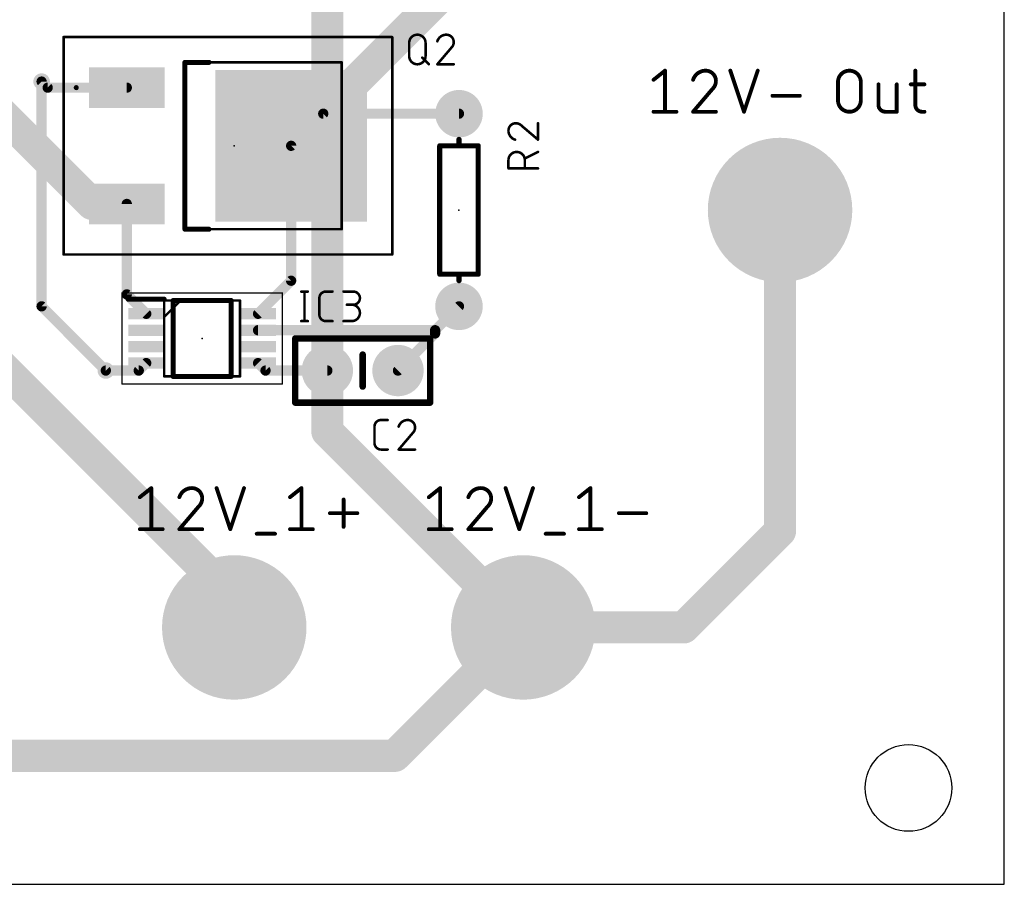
# Model space of a CAD drawing. Extents: x 0 to 67.3, y 0 to 54.3.
# Tile 2 of 3: x 28.3 to 67.3, y 0 to 34.2. Entities that reach past the tile are written whole.
import ezdxf

# ---------------------------------------------------------------- set-up
doc = ezdxf.new("R2010")
doc.units = 0
for name, color, linetype in [('1', 12, 'CONTINUOUS'), ('16', 132, 'CONTINUOUS'), ('17', 110, 'CONTINUOUS'), ('18', 110, 'CONTINUOUS'), ('20', 31, 'CONTINUOUS'), ('21', 253, 'CONTINUOUS'), ('23', 53, 'CONTINUOUS'), ('25', 253, 'CONTINUOUS'), ('51', 253, 'CONTINUOUS')]:
    doc.layers.add(name, color=color, linetype=linetype)

# ---------------------------------------------------------------- blocks, each defined once
blk = doc.blocks.new('ROUNDP')
at = {"const_width": 0.5}
blk.add_lwpolyline([(0, -0.25, 1), (0, 0.25, 1), (0, -0.25)], format="xyb", dxfattribs=at)
blk = doc.blocks.new('RECT')
blk.add_solid([(-0.5, -0.5), (0.5, -0.5), (-0.5, 0.5), (0.5, 0.5)])
blk = doc.blocks.new('ROUNDV')
at = {"const_width": 0.5}
blk.add_lwpolyline([(0, -0.25, 1), (0, 0.25, 1), (0, -0.25)], format="xyb", dxfattribs=at)

msp = doc.modelspace()

# ---------------------------------------------------------------- linework, layer by layer
at = {"layer": '1'}
for points, const_width in [([(39.08, 29.21), (47.97, 38.1)], 1.27), ([(21.45, 36.67), (31.21, 26.91)], 1.27), ([(29.45, 31.51), (29.21, 31.75)], 0.4064), ([(32.58, 31.51), (29.45, 31.51)], 0.4064), ([(40.35, 30.48), (39.08, 29.21)], 0.4064), ([(45.72, 30.48), (40.35, 30.48)], 0.4064), ([(39.08, 23.873), (39.08, 29.21)], 0.4064), ([(36.83, 11.29), (21.45, 26.67)], 1.27), ([(31.21, 26.91), (32.58, 26.91)], 1.27), ([(58.42, 26.67), (58.42, 13.97)], 1.27), ([(32.58, 23.333), (32.58, 26.91)], 0.4064), ([(37.772, 22.565), (39.08, 23.873)], 0.4064), ([(33.348, 22.565), (32.58, 23.333)], 0.4064), ([(44.775, 21.915), (45.72, 22.86)], 0.4064), ([(37.772, 21.915), (44.775, 21.915)], 0.4064), ([(43.307, 20.32), (44.775, 21.788)], 0.4064), ([(44.775, 21.788), (44.775, 21.915)], 0.4064), ([(33.348, 20.615), (33.053, 20.32)], 0.4064), ([(38.067, 20.32), (37.772, 20.615)], 0.4064), ([(33.053, 20.32), (31.75, 20.32)], 0.4064), ([(40.513, 20.32), (38.067, 20.32)], 0.4064), ([(58.42, 13.97), (54.61, 10.16)], 1.27), ([(36.83, 10.16), (36.83, 11.29)], 1.27), ([(48.26, 10.16), (43.18, 5.08)], 1.27), ([(54.61, 10.16), (48.26, 10.16)], 1.27), ([(43.18, 5.08), (16.51, 5.08)], 1.27)]:
    msp.add_lwpolyline(points, dxfattribs=dict(at, const_width=const_width))
for points, const_width in [([(29.2818, 31.8218, 1), (29.1382, 31.6782)], 0.2032), ([(29.45, 31.6116, 1), (29.45, 31.4084)], 0.2032), ([(29.3782, 31.4382, 1), (29.5218, 31.5818)], 0.2032), ([(32.58, 31.4084, 1), (32.58, 31.6116)], 0.2032), ([(40.35, 30.5816, 1), (40.35, 30.3784)], 0.2032), ([(40.4218, 30.4082, 1), (40.2782, 30.5518)], 0.2032), ([(45.72, 30.3784, 1), (45.72, 30.5816)], 0.2032), ([(38.8555, 29.4345, 1), (39.3045, 28.9855)], 0.635), ([(39.1816, 29.21, 1), (38.9784, 29.21)], 0.2032), ([(39.0082, 29.2818, 1), (39.1518, 29.1382)], 0.2032), ([(31.21, 27.2275, 1), (31.21, 26.5925)], 0.635), ([(30.9855, 26.6855, 1), (31.4345, 27.1345)], 0.635), ([(32.58, 26.5925, 1), (32.58, 27.2275)], 0.635), ([(58.7375, 26.67, 1), (58.1025, 26.67)], 0.635), ([(32.6816, 26.91, 1), (32.4784, 26.91)], 0.2032), ([(38.9784, 23.873, 1), (39.1816, 23.873)], 0.2032), ([(39.1518, 23.8012, 1), (39.0082, 23.9448)], 0.2032), ([(32.4784, 23.333, 1), (32.6816, 23.333)], 0.2032), ([(32.6518, 23.4048, 1), (32.5082, 23.2612)], 0.2032), ([(45.7918, 22.7882, 1), (45.6482, 22.9318)], 0.2032), ([(33.2762, 22.4932, 1), (33.4198, 22.6368)], 0.2032), ([(37.7002, 22.6368, 1), (37.8438, 22.4932)], 0.2032), ([(37.772, 22.0166, 1), (37.772, 21.8134)], 0.2032), ([(44.8766, 21.915, 1), (44.6734, 21.915)], 0.2032), ([(44.6734, 21.788, 1), (44.8766, 21.788)], 0.2032), ([(44.7032, 21.9868, 1), (44.8469, 21.8432)], 0.2032), ([(44.8469, 21.7162, 1), (44.7032, 21.8599)], 0.2032), ([(44.775, 21.8134, 1), (44.775, 22.0166)], 0.2032), ([(33.4198, 20.5432, 1), (33.2762, 20.6868)], 0.2032), ([(37.8438, 20.6868, 1), (37.7002, 20.5432)], 0.2032), ([(31.75, 20.4216, 1), (31.75, 20.2184)], 0.2032), ([(32.9812, 20.3918, 1), (33.1248, 20.2482)], 0.2032), ([(33.053, 20.2184, 1), (33.053, 20.4216)], 0.2032), ([(38.067, 20.4216, 1), (38.067, 20.2184)], 0.2032), ([(37.9952, 20.2482, 1), (38.1388, 20.3918)], 0.2032), ([(40.513, 20.2184, 1), (40.513, 20.4216)], 0.2032), ([(43.2352, 20.3918, 1), (43.3788, 20.2482)], 0.2032), ([(58.6445, 13.7455, 1), (58.1955, 14.1945)], 0.635), ([(58.1025, 13.97, 1), (58.7375, 13.97)], 0.635), ([(37.1475, 11.29, 1), (36.5125, 11.29)], 0.635), ([(36.6055, 11.0655, 1), (37.0545, 11.5145)], 0.635), ([(48.26, 10.4775, 1), (48.26, 9.8425)], 0.635), ([(48.4845, 9.9355, 1), (48.0355, 10.3845)], 0.635), ([(54.3855, 10.3845, 1), (54.8345, 9.9355)], 0.635), ([(54.61, 9.8425, 1), (54.61, 10.4775)], 0.635), ([(36.5125, 10.16, 1), (37.1475, 10.16)], 0.635), ([(42.9555, 5.3045, 1), (43.4045, 4.8555)], 0.635), ([(43.18, 4.7625, 1), (43.18, 5.3975)], 0.635)]:
    msp.add_lwpolyline(points, format="xyb", dxfattribs=dict(at, const_width=const_width))
at = {"layer": '16'}
for points, const_width in [([(40.513, 39.37), (40.513, 20.32)], 1.27), ([(29.21, 22.86), (29.21, 31.75)], 0.4064), ([(31.75, 20.32), (29.21, 22.86)], 0.4064), ([(40.513, 20.32), (40.513, 17.907)], 1.27), ([(40.513, 17.907), (48.26, 10.16)], 1.27)]:
    msp.add_lwpolyline(points, dxfattribs=dict(at, const_width=const_width))
for points, const_width in [([(29.3116, 31.75, 1), (29.1084, 31.75)], 0.2032), ([(29.2818, 22.9318, 1), (29.1382, 22.7882)], 0.2032), ([(29.1084, 22.86, 1), (29.3116, 22.86)], 0.2032), ([(40.8305, 20.32, 1), (40.1955, 20.32)], 0.635), ([(31.6782, 20.2482, 1), (31.8218, 20.3918)], 0.2032), ([(40.1955, 20.32, 1), (40.8305, 20.32)], 0.635), ([(40.7375, 18.1315, 1), (40.2885, 17.6825)], 0.635), ([(40.1955, 17.907, 1), (40.8305, 17.907)], 0.635), ([(48.0355, 9.9355, 1), (48.4845, 10.3845)], 0.635)]:
    msp.add_lwpolyline(points, format="xyb", dxfattribs=dict(at, const_width=const_width))
at = {"layer": '20'}
for p, q in [((67.29, 0), (67.29, 54.28)), ((0, 0), (67.29, 0))]:
    msp.add_line(p, q, dxfattribs=at)
msp.add_circle((63.5, 3.81), 1.7145, dxfattribs=at)
at = {"layer": '21'}
for points, const_width in [([(35.83, 32.51), (34.88, 32.51)], 0.2), ([(34.88, 32.51), (34.88, 25.91)], 0.2), ([(44.958, 24.13), (44.958, 29.21)], 0.2032), ([(44.958, 29.21), (45.72, 29.21)], 0.2032), ([(45.72, 29.21), (45.72, 29.464)], 0.2032), ([(45.72, 29.21), (46.482, 29.21)], 0.2032), ([(46.482, 29.21), (46.482, 24.13)], 0.2032), ([(34.88, 25.91), (35.83, 25.91)], 0.2), ([(45.72, 24.13), (44.958, 24.13)], 0.2032), ([(46.482, 24.13), (45.72, 24.13)], 0.2032), ([(45.72, 24.13), (45.72, 23.876)], 0.2032), ([(32.635, 23.14), (34.06, 23.14)], 0.2), ([(34.41, 23.09), (36.71, 23.09)], 0.2), ([(34.41, 20.09), (34.41, 23.09)], 0.2), ([(36.71, 23.09), (36.71, 20.09)], 0.2), ([(39.243, 19.05), (39.243, 21.59)], 0.254), ([(39.243, 21.59), (44.577, 21.59)], 0.254), ([(44.577, 21.59), (44.577, 19.05)], 0.254), ([(41.91, 19.685), (41.91, 20.955)], 0.254), ([(36.71, 20.09), (34.41, 20.09)], 0.2), ([(44.577, 19.05), (39.243, 19.05)], 0.254)]:
    msp.add_lwpolyline(points, dxfattribs=dict(at, const_width=const_width))
for points, const_width in [([(34.88, 32.56, 1), (34.88, 32.46)], 0.1), ([(34.93, 32.51, 1), (34.83, 32.51)], 0.1), ([(35.83, 32.46, 1), (35.83, 32.56)], 0.1), ([(30.63, 31.51, 1), (30.53, 31.51)], 0.1), ([(30.53, 31.51, 1), (30.63, 31.51)], 0.1), ([(30.555, 31.51, 1), (30.505, 31.51)], 0.05), ([(30.655, 31.51, 1), (30.605, 31.51)], 0.05), ([(30.505, 31.51, 1), (30.555, 31.51)], 0.05), ([(30.605, 31.51, 1), (30.655, 31.51)], 0.05), ([(45.0088, 29.21, 1), (44.9072, 29.21)], 0.1016), ([(44.958, 29.2608, 1), (44.958, 29.1592)], 0.1016), ([(45.7708, 29.464, 1), (45.6692, 29.464)], 0.1016), ([(45.72, 29.2608, 1), (45.72, 29.1592)], 0.1016), ([(45.6692, 29.21, 1), (45.7708, 29.21)], 0.1016), ([(45.72, 29.1592, 1), (45.72, 29.2608)], 0.1016), ([(46.5328, 29.21, 1), (46.4312, 29.21)], 0.1016), ([(46.482, 29.1592, 1), (46.482, 29.2608)], 0.1016), ([(34.88, 25.96, 1), (34.88, 25.86)], 0.1), ([(34.83, 25.91, 1), (34.93, 25.91)], 0.1), ([(35.83, 25.86, 1), (35.83, 25.96)], 0.1), ([(44.958, 24.1808, 1), (44.958, 24.0792)], 0.1016), ([(44.9072, 24.13, 1), (45.0088, 24.13)], 0.1016), ([(45.72, 24.1808, 1), (45.72, 24.0792)], 0.1016), ([(45.7708, 24.13, 1), (45.6692, 24.13)], 0.1016), ([(45.72, 24.0792, 1), (45.72, 24.1808)], 0.1016), ([(46.4312, 24.13, 1), (46.5328, 24.13)], 0.1016), ([(46.482, 24.0792, 1), (46.482, 24.1808)], 0.1016), ([(45.6692, 23.876, 1), (45.7708, 23.876)], 0.1016), ([(32.635, 23.19, 1), (32.635, 23.09)], 0.1), ([(34.06, 23.09, 1), (34.06, 23.19)], 0.1), ([(34.41, 23.14, 1), (34.41, 23.04)], 0.1), ([(34.46, 23.09, 1), (34.36, 23.09)], 0.1), ([(36.76, 23.09, 1), (36.66, 23.09)], 0.1), ([(36.71, 23.04, 1), (36.71, 23.14)], 0.1), ([(39.3065, 21.59, 1), (39.1795, 21.59)], 0.127), ([(39.243, 21.6535, 1), (39.243, 21.5265)], 0.127), ([(44.6405, 21.59, 1), (44.5135, 21.59)], 0.127), ([(44.577, 21.5265, 1), (44.577, 21.6535)], 0.127), ([(41.9735, 20.955, 1), (41.8465, 20.955)], 0.127), ([(34.41, 20.14, 1), (34.41, 20.04)], 0.1), ([(34.36, 20.09, 1), (34.46, 20.09)], 0.1), ([(36.66, 20.09, 1), (36.76, 20.09)], 0.1), ([(36.71, 20.04, 1), (36.71, 20.14)], 0.1), ([(41.8465, 19.685, 1), (41.9735, 19.685)], 0.127), ([(39.243, 19.1135, 1), (39.243, 18.9865)], 0.127), ([(39.1795, 19.05, 1), (39.3065, 19.05)], 0.127), ([(44.5135, 19.05, 1), (44.6405, 19.05)], 0.127), ([(44.577, 18.9865, 1), (44.577, 19.1135)], 0.127)]:
    msp.add_lwpolyline(points, format="xyb", dxfattribs=dict(at, const_width=const_width))
at = {"layer": '23'}
for p in [(36.83, 29.21), (45.72, 26.67), (35.56, 21.59), (41.91, 20.32)]:
    msp.add_point(p, dxfattribs=at)
at = {"layer": '25'}
for points, const_width in [([(44.3974, 33.2796, 1), (43.7483, 33.2796)], 0.1016), ([(45.2197, 33.6042, 0.3252), (44.8626, 33.3446)], 0.1016), ([(45.5117, 33.3121, 0.4142), (45.2197, 33.6042)], 0.1016), ([(45.2197, 33.6296, 1), (45.2197, 33.5788)], 0.0508), ([(45.2197, 33.5788, 1), (45.2196, 33.6296)], 0.0508), ([(43.7737, 33.2796, 1), (43.7229, 33.2796)], 0.0508), ([(43.7229, 33.2796, 1), (43.7737, 33.2796)], 0.0508), ([(44.4228, 33.2796, 1), (44.372, 33.2796)], 0.0508), ([(44.372, 33.2796, 1), (44.4228, 33.2796)], 0.0508), ([(44.8385, 33.3524, 1), (44.8868, 33.3367)], 0.0508), ([(45.4144, 33.0849, 0.2053), (45.5117, 33.3121)], 0.1016), ([(45.3969, 33.1033, 1), (45.4319, 33.0665)], 0.0508), ([(45.4337, 33.0685, 1), (45.395, 33.1014)], 0.0508), ([(45.5371, 33.3121, 1), (45.4864, 33.3121)], 0.0508), ([(45.4864, 33.3121, 1), (45.5371, 33.3121)], 0.0508), ([(43.7482, 32.7604, 1), (44.3974, 32.7604)], 0.1016), ([(43.7736, 32.7604, 1), (43.7229, 32.7604)], 0.0508), ([(43.7229, 32.7604, 1), (43.7737, 32.7604)], 0.0508), ([(44.2855, 32.7134, 1), (44.2496, 32.6775)], 0.0508), ([(44.4228, 32.7604, 1), (44.372, 32.7604)], 0.0508), ([(44.372, 32.7604, 1), (44.4228, 32.7604)], 0.0508), ([(44.5092, 32.4178, 1), (44.5451, 32.4538)], 0.0508), ([(44.8626, 32.4612, 1), (44.8626, 32.4104)], 0.0508), ([(44.8433, 32.4523, 1), (44.882, 32.4193)], 0.0508), ([(45.5117, 32.4104, 1), (45.5117, 32.4612)], 0.0508), ([(53.9059, 32.1818, 1), (53.8297, 32.1818)], 0.0762), ([(53.8916, 32.152, 1), (53.844, 32.2116)], 0.0762), ([(55.476, 32.1818, 0.3252), (54.9793, 31.8206)], 0.1524), ([(55.8824, 31.7754, 0.4142), (55.476, 32.1818)], 0.1524), ([(55.476, 32.2199, 1), (55.476, 32.1437)], 0.0762), ([(55.476, 32.1437, 1), (55.476, 32.2199)], 0.0762), ([(56.4883, 32.1938, 1), (56.416, 32.1698)], 0.0762), ([(57.572, 32.1698, 1), (57.4997, 32.1938)], 0.0762), ([(61.6139, 31.7302, 1), (60.7108, 31.7302)], 0.1524), ([(63.8079, 32.1818, 1), (63.7317, 32.1818)], 0.0762), ([(53.3924, 31.8503, 1), (53.44, 31.7908)], 0.0762), ([(54.9431, 31.8323, 1), (55.0156, 31.8088)], 0.0762), ([(55.747, 31.4593, 0.2053), (55.8824, 31.7754)], 0.1524), ([(55.9205, 31.7754, 1), (55.8443, 31.7754)], 0.0762), ([(55.8443, 31.7754, 1), (55.9205, 31.7754)], 0.0762), ([(60.7489, 31.7302, 1), (60.6727, 31.7302)], 0.0762), ([(60.6727, 31.7302, 1), (60.7489, 31.7302)], 0.0762), ([(61.652, 31.7302, 1), (61.5758, 31.7302)], 0.0762), ([(61.5758, 31.7302, 1), (61.652, 31.7302)], 0.0762), ([(62.3502, 31.6399, 1), (62.274, 31.6399)], 0.0762), ([(63.0727, 31.6399, 1), (62.9965, 31.6399)], 0.0762), ([(63.5892, 31.678, 1), (63.5892, 31.6018)], 0.0762), ([(64.131, 31.6018, 1), (64.131, 31.678)], 0.0762), ([(55.7207, 31.4869, 1), (55.7732, 31.4317)], 0.0762), ([(55.776, 31.4346, 1), (55.7179, 31.484)], 0.0762), ([(58.1195, 31.2265, 1), (58.1195, 31.1503)], 0.0762), ([(59.2032, 31.1503, 1), (59.2032, 31.2265)], 0.0762), ([(60.7108, 31.0078, 1), (61.6139, 31.0078)], 0.1524), ([(60.7489, 31.0078, 1), (60.6727, 31.0078)], 0.0762), ([(60.6727, 31.0078, 1), (60.7489, 31.0078)], 0.0762), ([(61.652, 31.0078, 1), (61.5758, 31.0078)], 0.0762), ([(61.5758, 31.0078, 1), (61.652, 31.0078)], 0.0762), ([(62.3121, 30.8271, 0.4142), (62.583, 30.5562)], 0.1524), ([(62.3502, 30.8271, 1), (62.274, 30.8271)], 0.0762), ([(62.274, 30.8271, 1), (62.3502, 30.8271)], 0.0762), ([(63.7698, 30.8271, 0.4142), (64.0407, 30.5562)], 0.1524), ([(63.8079, 30.8271, 1), (63.7317, 30.8271)], 0.0762), ([(63.7317, 30.8271, 1), (63.8079, 30.8271)], 0.0762), ([(53.4162, 30.5943, 1), (53.4162, 30.5181)], 0.0762), ([(53.8297, 30.5562, 1), (53.9059, 30.5562)], 0.0762), ([(54.3193, 30.5181, 1), (54.3193, 30.5943)], 0.0762), ([(54.9793, 30.5943, 1), (54.9793, 30.5181)], 0.0762), ([(54.9503, 30.5809, 1), (55.0084, 30.5315)], 0.0762), ([(55.8824, 30.5181, 1), (55.8824, 30.5943)], 0.0762), ([(56.9579, 30.5682, 1), (57.0301, 30.5442)], 0.0762), ([(56.9579, 30.5442, 1), (57.0301, 30.5682)], 0.0762), ([(62.583, 30.5943, 1), (62.583, 30.5181)], 0.0762), ([(62.583, 30.5181, 1), (62.583, 30.5943)], 0.0762), ([(62.9965, 30.5562, 1), (63.0727, 30.5562)], 0.0762), ([(63.0346, 30.5181, 1), (63.0346, 30.5943)], 0.0762), ([(64.0407, 30.5943, 1), (64.0407, 30.5181)], 0.0762), ([(64.0407, 30.5181, 1), (64.0407, 30.5943)], 0.0762), ([(64.131, 30.5181, 1), (64.131, 30.5943)], 0.0762), ([(47.9679, 30.1024, 0.4142), (47.6758, 29.8103)], 0.1016), ([(48.1951, 30.005, 0.2053), (47.9679, 30.1024)], 0.1016), ([(47.9679, 30.1278, 1), (47.9679, 30.077)], 0.0508), ([(47.9679, 30.077, 1), (47.9679, 30.1278)], 0.0508), ([(48.2115, 30.0244, 1), (48.1786, 29.9857)], 0.0508), ([(48.1767, 29.9875, 1), (48.2135, 30.0225)], 0.0508), ([(48.8696, 30.1024, 1), (48.8188, 30.1024)], 0.0508), ([(47.6758, 29.8103, 0.3252), (47.9354, 29.4533)], 0.1016), ([(47.7012, 29.8103, 1), (47.6504, 29.8103)], 0.0508), ([(47.6504, 29.8103, 1), (47.7012, 29.8103)], 0.0508), ([(47.9276, 29.4291, 1), (47.9433, 29.4774)], 0.0508), ([(48.8188, 29.4533, 1), (48.8696, 29.4533)], 0.0508), ([(48.8277, 29.4339, 1), (48.8607, 29.4726)], 0.0508), ([(48.3249, 28.6422, 1), (47.6758, 28.6422)], 0.1016), ([(48.8556, 28.944, 1), (48.8328, 28.9895)], 0.0508), ([(47.7012, 28.6422, 1), (47.6504, 28.6422)], 0.0508), ([(47.6504, 28.6422, 1), (47.7012, 28.6422)], 0.0508), ([(48.3503, 28.6422, 1), (48.2995, 28.6422)], 0.0508), ([(48.2995, 28.6422, 1), (48.3503, 28.6422)], 0.0508), ([(48.3136, 28.7298, 1), (48.3363, 28.6844)], 0.0508), ([(47.6758, 28.343, 1), (47.6758, 28.2922)], 0.0508), ([(47.6504, 28.3176, 1), (47.7012, 28.3176)], 0.0508), ([(48.2995, 28.3176, 1), (48.3503, 28.3176)], 0.0508), ([(48.8442, 28.2922, 1), (48.8442, 28.343)], 0.0508), ([(39.4794, 23.4696, 1), (39.4794, 23.4188)], 0.0508), ([(39.6346, 23.4442, 1), (39.5838, 23.4442)], 0.0508), ([(39.739, 23.4188, 1), (39.739, 23.4696)], 0.0508), ([(40.4554, 23.4442, 0.4142), (40.1957, 23.1846)], 0.1016), ([(40.4554, 23.4696, 1), (40.4554, 23.4188)], 0.0508), ([(40.4554, 23.4188, 1), (40.4554, 23.4696)], 0.0508), ([(40.715, 23.4188, 1), (40.715, 23.4696)], 0.0508), ([(41.1515, 23.4696, 1), (41.1515, 23.4188)], 0.0508), ([(41.541, 22.9249, 1), (41.541, 23.4442)], 0.1016), ([(41.541, 23.4696, 1), (41.541, 23.4188)], 0.0508), ([(41.541, 23.4188, 1), (41.541, 23.4696)], 0.0508), ([(40.2211, 23.1846, 1), (40.1703, 23.1846)], 0.0508), ([(40.1703, 23.1846, 1), (40.2211, 23.1846)], 0.0508), ([(41.2814, 22.9503, 1), (41.2814, 22.8995)], 0.0508), ([(41.4761, 22.2758, 1), (41.4761, 22.9249)], 0.1016), ([(41.4761, 22.9503, 1), (41.4761, 22.8995)], 0.0508), ([(41.541, 22.9503, 1), (41.541, 22.8995)], 0.0508), ([(41.541, 22.8995, 1), (41.541, 22.9503)], 0.0508), ([(39.4794, 22.3012, 1), (39.4794, 22.2504)], 0.0508), ([(39.5838, 22.2758, 1), (39.6346, 22.2758)], 0.0508), ([(39.739, 22.2504, 1), (39.739, 22.3012)], 0.0508), ([(40.1957, 22.5354, 0.4142), (40.4554, 22.2758)], 0.1016), ([(40.2211, 22.5354, 1), (40.1703, 22.5354)], 0.0508), ([(40.1703, 22.5354, 1), (40.2211, 22.5354)], 0.0508), ([(40.4554, 22.3012, 1), (40.4554, 22.2504)], 0.0508), ([(40.4554, 22.2504, 1), (40.4554, 22.3012)], 0.0508), ([(40.715, 22.2504, 1), (40.715, 22.3012)], 0.0508), ([(41.1515, 22.3012, 1), (41.1515, 22.2504)], 0.0508), ([(41.4761, 22.3012, 1), (41.4761, 22.2504)], 0.0508), ([(41.4761, 22.2504, 1), (41.4761, 22.3012)], 0.0508), ([(42.6372, 18.3642, 0.4142), (42.3775, 18.1046)], 0.1016), ([(42.6372, 18.3896, 1), (42.6372, 18.3388)], 0.0508), ([(42.6372, 18.3388, 1), (42.6372, 18.3896)], 0.0508), ([(42.8968, 18.3388, 1), (42.8968, 18.3896)], 0.0508), ([(43.6904, 18.3642, 0.3252), (43.3334, 18.1046)], 0.1016), ([(43.9825, 18.0721, 0.4142), (43.6904, 18.3642)], 0.1016), ([(43.6904, 18.3896, 1), (43.6904, 18.3388)], 0.0508), ([(43.6904, 18.3388, 1), (43.6904, 18.3896)], 0.0508), ([(42.4029, 18.1046, 1), (42.3521, 18.1046)], 0.0508), ([(42.3521, 18.1046, 1), (42.4029, 18.1046)], 0.0508), ([(43.3092, 18.1124, 1), (43.3575, 18.0967)], 0.0508), ([(43.8851, 17.8449, 0.2053), (43.9825, 18.0721)], 0.1016), ([(44.0079, 18.0721, 1), (43.9571, 18.0721)], 0.0508), ([(43.9571, 18.0721, 1), (44.0079, 18.0721)], 0.0508), ([(43.8676, 17.8633, 1), (43.9026, 17.8265)], 0.0508), ([(43.9045, 17.8285, 1), (43.8657, 17.8614)], 0.0508), ([(42.3775, 17.4554, 0.4142), (42.6372, 17.1958)], 0.1016), ([(42.4029, 17.4554, 1), (42.3521, 17.4554)], 0.0508), ([(42.3521, 17.4554, 1), (42.4029, 17.4554)], 0.0508), ([(42.6372, 17.2212, 1), (42.6372, 17.1704)], 0.0508), ([(42.6372, 17.1704, 1), (42.6372, 17.2212)], 0.0508), ([(42.8968, 17.1704, 1), (42.8968, 17.2212)], 0.0508), ([(43.314, 17.2123, 1), (43.3527, 17.1793)], 0.0508), ([(43.3334, 17.2212, 1), (43.3334, 17.1704)], 0.0508), ([(43.9825, 17.1704, 1), (43.9825, 17.2212)], 0.0508), ([(33.5859, 15.6718, 1), (33.5097, 15.6718)], 0.0762), ([(33.5716, 15.642, 1), (33.524, 15.7016)], 0.0762), ([(35.156, 15.6718, 0.3252), (34.6593, 15.3106)], 0.1524), ([(35.5624, 15.2654, 0.4142), (35.156, 15.6718)], 0.1524), ([(35.156, 15.7099, 1), (35.156, 15.6337)], 0.0762), ([(35.156, 15.6337, 1), (35.156, 15.7099)], 0.0762), ([(36.1683, 15.6838, 1), (36.096, 15.6598)], 0.0762), ([(37.252, 15.6598, 1), (37.1797, 15.6838)], 0.0762), ([(39.5257, 15.6718, 1), (39.4495, 15.6718)], 0.0762), ([(39.5114, 15.642, 1), (39.4638, 15.7016)], 0.0762), ([(45.0159, 15.6718, 1), (44.9397, 15.6718)], 0.0762), ([(45.0016, 15.642, 1), (44.954, 15.7016)], 0.0762), ([(46.586, 15.6718, 0.3252), (46.0893, 15.3106)], 0.1524), ([(46.9924, 15.2654, 0.4142), (46.586, 15.6718)], 0.1524), ([(46.586, 15.7099, 1), (46.586, 15.6337)], 0.0762), ([(46.586, 15.6337, 1), (46.586, 15.7099)], 0.0762), ([(47.5983, 15.6838, 1), (47.526, 15.6598)], 0.0762), ([(48.682, 15.6598, 1), (48.6097, 15.6838)], 0.0762), ([(50.9557, 15.6718, 1), (50.8795, 15.6718)], 0.0762), ([(50.9414, 15.642, 1), (50.8938, 15.7016)], 0.0762), ([(33.0724, 15.3403, 1), (33.12, 15.2808)], 0.0762), ([(34.6231, 15.3223, 1), (34.6956, 15.2988)], 0.0762), ([(35.427, 14.9493, 0.2053), (35.5624, 15.2654)], 0.1524), ([(35.6005, 15.2654, 1), (35.5243, 15.2654)], 0.0762), ([(35.5243, 15.2654, 1), (35.6005, 15.2654)], 0.0762), ([(39.0123, 15.3403, 1), (39.0599, 15.2808)], 0.0762), ([(41.193, 15.2202, 1), (41.1168, 15.2202)], 0.0762), ([(44.5024, 15.3403, 1), (44.55, 15.2808)], 0.0762), ([(46.0531, 15.3223, 1), (46.1256, 15.2988)], 0.0762), ([(46.857, 14.9493, 0.2053), (46.9924, 15.2654)], 0.1524), ([(47.0305, 15.2654, 1), (46.9543, 15.2654)], 0.0762), ([(46.9543, 15.2654, 1), (47.0305, 15.2654)], 0.0762), ([(50.4423, 15.3403, 1), (50.4899, 15.2808)], 0.0762), ([(35.4007, 14.9769, 1), (35.4532, 14.9217)], 0.0762), ([(35.456, 14.9246, 1), (35.3979, 14.974)], 0.0762), ([(46.8307, 14.9769, 1), (46.8832, 14.9217)], 0.0762), ([(46.886, 14.9246, 1), (46.8279, 14.974)], 0.0762), ([(40.6131, 14.7165, 1), (40.6131, 14.6403)], 0.0762), ([(41.6968, 14.6403, 1), (41.6968, 14.7165)], 0.0762), ([(52.0431, 14.7165, 1), (52.0431, 14.6403)], 0.0762), ([(53.1268, 14.6403, 1), (53.1268, 14.7165)], 0.0762), ([(33.0962, 14.0843, 1), (33.0962, 14.0081)], 0.0762), ([(33.5097, 14.0462, 1), (33.5859, 14.0462)], 0.0762), ([(33.9993, 14.0081, 1), (33.9993, 14.0843)], 0.0762), ([(34.6593, 14.0843, 1), (34.6593, 14.0081)], 0.0762), ([(34.6303, 14.0709, 1), (34.6884, 14.0215)], 0.0762), ([(35.5624, 14.0081, 1), (35.5624, 14.0843)], 0.0762), ([(36.6379, 14.0582, 1), (36.7101, 14.0342)], 0.0762), ([(36.6379, 14.0342, 1), (36.7101, 14.0582)], 0.0762), ([(39.0361, 14.0843, 1), (39.0361, 14.0081)], 0.0762), ([(39.4495, 14.0462, 1), (39.5257, 14.0462)], 0.0762), ([(39.9392, 14.0081, 1), (39.9392, 14.0843)], 0.0762), ([(41.1168, 14.1365, 1), (41.193, 14.1365)], 0.0762), ([(44.5262, 14.0843, 1), (44.5262, 14.0081)], 0.0762), ([(44.9397, 14.0462, 1), (45.0159, 14.0462)], 0.0762), ([(45.4293, 14.0081, 1), (45.4293, 14.0843)], 0.0762), ([(46.0893, 14.0843, 1), (46.0893, 14.0081)], 0.0762), ([(46.0603, 14.0709, 1), (46.1184, 14.0215)], 0.0762), ([(46.9924, 14.0081, 1), (46.9924, 14.0843)], 0.0762), ([(48.0679, 14.0582, 1), (48.1401, 14.0342)], 0.0762), ([(48.0679, 14.0342, 1), (48.1401, 14.0582)], 0.0762), ([(50.4661, 14.0843, 1), (50.4661, 14.0081)], 0.0762), ([(50.8795, 14.0462, 1), (50.9557, 14.0462)], 0.0762), ([(51.3692, 14.0081, 1), (51.3692, 14.0843)], 0.0762), ([(37.7196, 13.9037, 1), (37.7196, 13.8275)], 0.0762), ([(38.4421, 13.8275, 1), (38.4421, 13.9037)], 0.0762), ([(49.1496, 13.9037, 1), (49.1496, 13.8275)], 0.0762), ([(49.8721, 13.8275, 1), (49.8721, 13.9037)], 0.0762)]:
    msp.add_lwpolyline(points, format="xyb", dxfattribs=dict(at, const_width=const_width))
for points, const_width in [([(43.7483, 32.7604), (43.7483, 33.2796)], 0.1016), ([(44.3974, 33.2796), (44.3974, 32.7604)], 0.1016), ([(45.4144, 33.0849), (44.8626, 32.4358)], 0.1016), ([(44.2675, 32.6954), (44.5272, 32.4358)], 0.1016), ([(44.8626, 32.4358), (45.5117, 32.4358)], 0.1016), ([(53.4162, 31.8206), (53.8678, 32.1818)], 0.1524), ([(53.8678, 32.1818), (53.8678, 30.5562)], 0.1524), ([(56.4521, 32.1818), (56.994, 30.5562)], 0.1524), ([(56.994, 30.5562), (57.5359, 32.1818)], 0.1524), ([(63.7698, 32.1818), (63.7698, 30.8271)], 0.1524), ([(60.7108, 31.0078), (60.7108, 31.7302)], 0.1524), ([(61.6139, 31.7302), (61.6139, 31.0078)], 0.1524), ([(62.3121, 31.6399), (62.3121, 30.8271)], 0.1524), ([(63.0346, 30.5562), (63.0346, 31.6399)], 0.1524), ([(63.5892, 31.6399), (64.131, 31.6399)], 0.1524), ([(55.747, 31.4593), (54.9793, 30.5562)], 0.1524), ([(58.1195, 31.1884), (59.2032, 31.1884)], 0.1524), ([(53.4162, 30.5562), (54.3193, 30.5562)], 0.1524), ([(54.9793, 30.5562), (55.8824, 30.5562)], 0.1524), ([(62.583, 30.5562), (63.0346, 30.5562)], 0.1524), ([(64.0407, 30.5562), (64.131, 30.5562)], 0.1524), ([(48.1951, 30.005), (48.8442, 29.4533)], 0.1016), ([(48.8442, 29.4533), (48.8442, 30.1024)], 0.1016), ([(48.8442, 28.9667), (48.3249, 28.7071)], 0.1016), ([(47.6758, 28.3176), (47.6758, 28.6422)], 0.1016), ([(48.3249, 28.6422), (48.3249, 28.3176)], 0.1016), ([(48.8442, 28.3176), (47.6758, 28.3176)], 0.1016), ([(39.4794, 23.4442), (39.739, 23.4442)], 0.1016), ([(39.6092, 23.4442), (39.6092, 22.2758)], 0.1016), ([(40.4554, 23.4442), (40.715, 23.4442)], 0.1016), ([(41.1515, 23.4442), (41.541, 23.4442)], 0.1016), ([(40.1957, 22.5354), (40.1957, 23.1846)], 0.1016), ([(41.541, 22.9249), (41.2814, 22.9249)], 0.1016), ([(39.4794, 22.2758), (39.739, 22.2758)], 0.1016), ([(40.715, 22.2758), (40.4554, 22.2758)], 0.1016), ([(41.1515, 22.2758), (41.4761, 22.2758)], 0.1016), ([(42.6372, 18.3642), (42.8968, 18.3642)], 0.1016), ([(42.3775, 17.4554), (42.3775, 18.1046)], 0.1016), ([(43.8851, 17.8449), (43.3334, 17.1958)], 0.1016), ([(42.8968, 17.1958), (42.6372, 17.1958)], 0.1016), ([(43.3334, 17.1958), (43.9825, 17.1958)], 0.1016), ([(33.0962, 15.3106), (33.5478, 15.6718)], 0.1524), ([(33.5478, 15.6718), (33.5478, 14.0462)], 0.1524), ([(36.1321, 15.6718), (36.674, 14.0462)], 0.1524), ([(36.674, 14.0462), (37.2159, 15.6718)], 0.1524), ([(39.0361, 15.3106), (39.4876, 15.6718)], 0.1524), ([(39.4876, 15.6718), (39.4876, 14.0462)], 0.1524), ([(44.5262, 15.3106), (44.9778, 15.6718)], 0.1524), ([(44.9778, 15.6718), (44.9778, 14.0462)], 0.1524), ([(47.5621, 15.6718), (48.104, 14.0462)], 0.1524), ([(48.104, 14.0462), (48.6459, 15.6718)], 0.1524), ([(50.4661, 15.3106), (50.9176, 15.6718)], 0.1524), ([(50.9176, 15.6718), (50.9176, 14.0462)], 0.1524), ([(41.1549, 14.1365), (41.1549, 15.2202)], 0.1524), ([(35.427, 14.9493), (34.6593, 14.0462)], 0.1524), ([(46.857, 14.9493), (46.0893, 14.0462)], 0.1524), ([(40.6131, 14.6784), (41.6968, 14.6784)], 0.1524), ([(52.0431, 14.6784), (53.1268, 14.6784)], 0.1524), ([(33.0962, 14.0462), (33.9993, 14.0462)], 0.1524), ([(34.6593, 14.0462), (35.5624, 14.0462)], 0.1524), ([(39.0361, 14.0462), (39.9392, 14.0462)], 0.1524), ([(44.5262, 14.0462), (45.4293, 14.0462)], 0.1524), ([(46.0893, 14.0462), (46.9924, 14.0462)], 0.1524), ([(50.4661, 14.0462), (51.3692, 14.0462)], 0.1524), ([(37.7196, 13.8656), (38.4421, 13.8656)], 0.1524), ([(49.1496, 13.8656), (49.8721, 13.8656)], 0.1524)]:
    msp.add_lwpolyline(points, dxfattribs=dict(at, const_width=const_width))
at = {"layer": '51'}
for points, const_width in [([(30.08, 24.91), (30.08, 33.51)], 0.1), ([(30.08, 33.51), (43.08, 33.51)], 0.1), ([(43.08, 33.51), (43.08, 24.91)], 0.1), ([(34.88, 25.91), (34.88, 32.51)], 0.1), ([(34.88, 32.51), (41.08, 32.51)], 0.1), ([(41.08, 32.51), (41.08, 25.91)], 0.1), ([(41.08, 25.91), (34.88, 25.91)], 0.1), ([(43.08, 24.91), (30.08, 24.91)], 0.1), ([(32.385, 23.391), (38.735, 23.391)], 0.05), ([(32.385, 19.789), (32.385, 23.391)], 0.05), ([(38.735, 23.391), (38.735, 19.789)], 0.05), ([(34.06, 23.09), (37.06, 23.09)], 0.1), ([(34.06, 20.09), (34.06, 23.09)], 0.1), ([(34.06, 22.44), (34.71, 23.09)], 0.1), ([(37.06, 23.09), (37.06, 20.09)], 0.1), ([(37.06, 20.09), (34.06, 20.09)], 0.1), ([(38.735, 19.789), (32.385, 19.789)], 0.05)]:
    msp.add_lwpolyline(points, dxfattribs=dict(at, const_width=const_width))
for points, const_width in [([(30.105, 33.51, 1), (30.055, 33.51)], 0.05), ([(30.08, 33.535, 1), (30.08, 33.485)], 0.05), ([(43.105, 33.51, 1), (43.055, 33.51)], 0.05), ([(43.08, 33.485, 1), (43.08, 33.535)], 0.05), ([(34.905, 32.51, 1), (34.855, 32.51)], 0.05), ([(34.88, 32.535, 1), (34.88, 32.485)], 0.05), ([(41.105, 32.51, 1), (41.055, 32.51)], 0.05), ([(41.08, 32.485, 1), (41.08, 32.535)], 0.05), ([(34.88, 25.935, 1), (34.88, 25.885)], 0.05), ([(34.855, 25.91, 1), (34.905, 25.91)], 0.05), ([(41.055, 25.91, 1), (41.105, 25.91)], 0.05), ([(41.08, 25.885, 1), (41.08, 25.935)], 0.05), ([(30.08, 24.935, 1), (30.08, 24.885)], 0.05), ([(30.055, 24.91, 1), (30.105, 24.91)], 0.05), ([(43.055, 24.91, 1), (43.105, 24.91)], 0.05), ([(43.08, 24.885, 1), (43.08, 24.935)], 0.05), ([(32.385, 23.4035, 1), (32.385, 23.3785)], 0.025), ([(32.3975, 23.391, 1), (32.3725, 23.391)], 0.025), ([(38.7475, 23.391, 1), (38.7225, 23.391)], 0.025), ([(38.735, 23.3785, 1), (38.735, 23.4035)], 0.025), ([(34.06, 23.115, 1), (34.06, 23.065)], 0.05), ([(34.085, 23.09, 1), (34.035, 23.09)], 0.05), ([(34.7277, 23.0723, 1), (34.6923, 23.1077)], 0.05), ([(37.085, 23.09, 1), (37.035, 23.09)], 0.05), ([(37.06, 23.065, 1), (37.06, 23.115)], 0.05), ([(34.0423, 22.4577, 1), (34.0777, 22.4223)], 0.05), ([(34.06, 20.115, 1), (34.06, 20.065)], 0.05), ([(34.035, 20.09, 1), (34.085, 20.09)], 0.05), ([(37.035, 20.09, 1), (37.085, 20.09)], 0.05), ([(37.06, 20.065, 1), (37.06, 20.115)], 0.05), ([(32.385, 19.8015, 1), (32.385, 19.7765)], 0.025), ([(32.3725, 19.789, 1), (32.3975, 19.789)], 0.025), ([(38.7225, 19.789, 1), (38.7475, 19.789)], 0.025), ([(38.735, 19.7765, 1), (38.735, 19.8015)], 0.025)]:
    msp.add_lwpolyline(points, format="xyb", dxfattribs=dict(at, const_width=const_width))

# ---------------------------------------------------------------- block references
at = {"layer": '1'}
for p, xscale, yscale in [((32.58, 31.51), 3, 1.6), ((39.08, 29.21), 6, 6), ((32.58, 26.91), 3, 1.6), ((33.348, 22.565), 1.425, 0.45), ((37.772, 22.565), 1.425, 0.45), ((33.348, 21.915), 1.425, 0.45), ((37.772, 21.915), 1.425, 0.45), ((33.348, 21.265), 1.425, 0.45), ((37.772, 21.265), 1.425, 0.45), ((33.348, 20.615), 1.425, 0.45), ((37.772, 20.615), 1.425, 0.45)]:
    msp.add_blockref('RECT', p, dxfattribs=dict(at, xscale=xscale, yscale=yscale))
at = {"layer": '17'}
for p, xscale, yscale, rotation in [((45.72, 30.48), 1.8796, 1.8796, 270), ((45.72, 30.48), 1.8796, 1.8796, 270), ((45.72, 22.86), 1.8796, 1.8796, 270), ((45.72, 22.86), 1.8796, 1.8796, 270), ((40.513, 20.32), 2.032, 2.032, 180), ((40.513, 20.32), 2.032, 2.032, 180), ((43.307, 20.32), 2.032, 2.032, 180), ((43.307, 20.32), 2.032, 2.032, 180)]:
    msp.add_blockref('ROUNDP', p, dxfattribs=dict(at, xscale=xscale, yscale=yscale, rotation=rotation))
at = {"layer": '18'}
for p, xscale, yscale in [((29.21, 31.75), 0.654, 0.654), ((29.21, 31.75), 0.654, 0.654), ((58.42, 26.67), 5.715, 5.715), ((58.42, 26.67), 5.715, 5.715), ((31.75, 20.32), 0.654, 0.654), ((31.75, 20.32), 0.654, 0.654), ((36.83, 10.16), 5.715, 5.715), ((36.83, 10.16), 5.715, 5.715), ((48.26, 10.16), 5.715, 5.715), ((48.26, 10.16), 5.715, 5.715)]:
    msp.add_blockref('ROUNDV', p, dxfattribs=dict(at, xscale=xscale, yscale=yscale))

doc.saveas('drawing.dxf')
